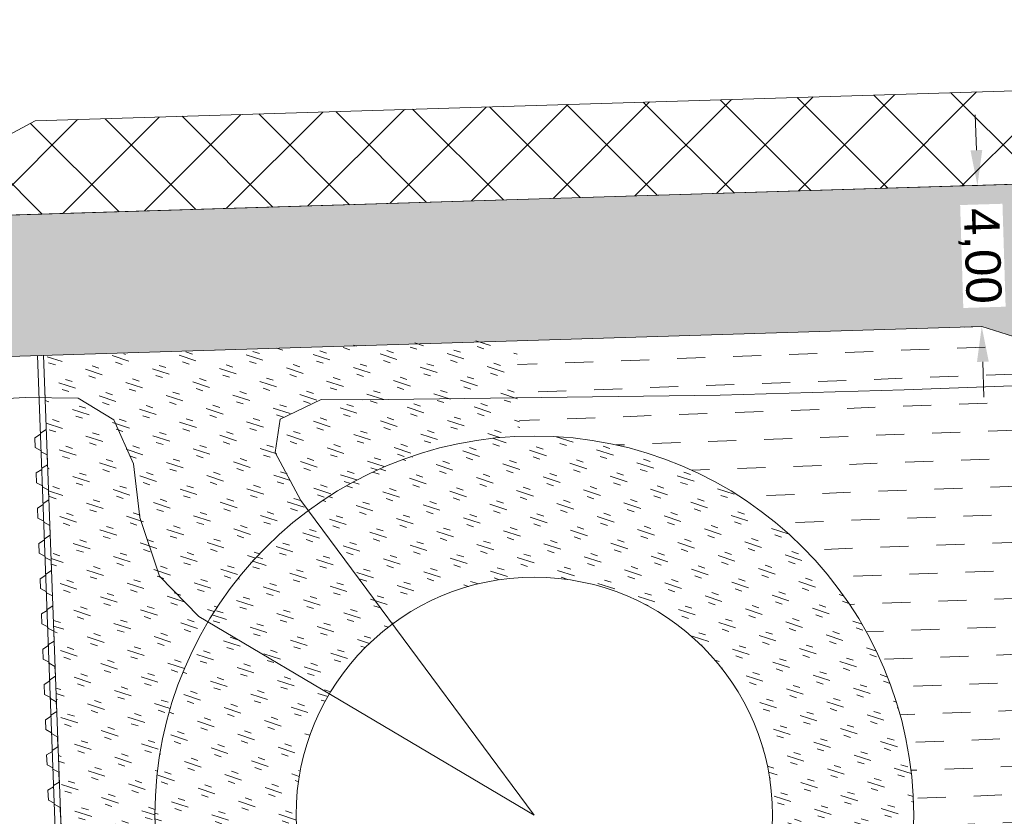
# Model space of a CAD drawing. Header units: metres. Extents: x 68442 to 71740, y 407111 to 411160.
# Tile 48 of 186: x 69379 to 69407, y 408595 to 408618. Entities that reach past the tile are written whole.
import ezdxf

# ---------------------------------------------------------------- set-up
doc = ezdxf.new("R2010")
doc.units = ezdxf.units.M
doc.layers.get('Defpoints').update_dxf_attribs({"lineweight": 0})
doc.layers.add('MACG_n_inr_damwand', color=1, linetype='Continuous', lineweight=0, plot=False, transparency=0.8)
for name, color, linetype, lineweight, transparency in [('MACG_n_maatvoering', 3, 'Continuous', 0, 0.8), ('MACG_n_vhr_arc_auxcrane', 3, 'Continuous', 0, 0.8), ('MACG_n_vhr_arc_craneplatform_18', 150, 'Continuous', 0, 0.8), ('MACG_n_vhr_arc_gravel', 34, 'Continuous', 0, 0.8), ('MACG_n_vhr_arc_preassembly_13.5', 6, 'Continuous', 0, 0.8), ('MACG_n_vhr_kant_', 7, 'Continuous', 0, 0.8)]:
    doc.layers.add(name, color=color, linetype=linetype, lineweight=lineweight, transparency=transparency)
doc.layers.add('RS AB Kabel', color=224, linetype='Continuous', lineweight=0)
doc.styles.add('MACG_standaard', font='arial.ttf', dxfattribs={"height": 2})
doc.dimstyles.new('MACG_standaard', dxfattribs={"dimscale": 0, "dimtxt": 2, "dimasz": 2, "dimexe": 1, "dimexo": 0.1, "dimgap": 1, "dimtad": 0, "dimzin": 1, "dimtxsty": 'MACG_standaard', "dimcen": 0, "dimclrd": 256, "dimclre": 256, "dimclrt": 256, "dimazin": 0, "dimtfac": 1, "dimtofl": 0, "dimtmove": 1, "dimatfit": 3, "dimfxl": 1, "dimfxlon": 1, "dimtfill": 1, "dimlwd": -1, "dimlwe": -1, "dimarcsym": 0})

# ---------------------------------------------------------------- blocks, each defined once
blk = doc.blocks.new('*D56')
at = {"layer": 'Defpoints', "color": 0, "transparency": 16777216}
for p in [(69406.55677085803, 408612.8526295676), (69406.55677085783, 408612.8526295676), (69406.67941979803, 408608.854510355)]:
    blk.add_point(p, dxfattribs=at)
at = {"layer": 'MACG_n_maatvoering', "transparency": 16777216}
for p, q in [((69406.52610862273, 408613.8521593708), (69406.49544638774, 408614.851689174)), ((69406.55677085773, 408612.8526295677), (69406.05700595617, 408612.8372984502)), ((69406.67941979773, 408608.8545103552), (69406.17965489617, 408608.8391792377)), ((69406.71008203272, 408607.854980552), (69406.74074426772, 408606.8554507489))]:
    blk.add_line(p, q, dxfattribs=at)
for points in [[(69406.69269692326, 408613.8572697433), (69406.3595203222, 408613.8470489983), (69406.55677085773, 408612.8526295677)], [(69406.87667033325, 408607.8600909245), (69406.5434937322, 408607.8498701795), (69406.67941979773, 408608.8545103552)]]:
    blk.add_solid(points, dxfattribs=at)
at = {"layer": 'MACG_n_maatvoering', "transparency": 16777216, "insert": (69406.6180953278, 408610.8535699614), "char_height": 1, "attachment_point": 5, "rotation": 271.7570920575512, "style": 'MACG_standaard', "bg_fill": 3, "box_fill_scale": 1.1, "bg_fill_color": 256, "bg_fill_true_color": 13158600, "bg_fill_transparency": 0}
blk.add_mtext('4,00', dxfattribs=at)

msp = doc.modelspace()

# ---------------------------------------------------------------- hatches: boundary and pattern name
at = {"layer": 'MACG_n_vhr_arc_auxcrane'}
h = msp.add_hatch(dxfattribs=at)
h.set_pattern_fill('ACO-BETON_DETAIL', color=256, scale=2, angle=90.000000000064, style=0, pattern_type=2)
h.set_pattern_definition([(144.5671570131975, (34830.20062355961, 204118.3405691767), (-0.5922876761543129, -0.3149528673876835), [0, -0.6])])
edge = h.paths.add_edge_path()
edge.add_line((69890.99, 408653.63), (69887.79525117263, 408655.469343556))
edge.add_arc((69862.8476124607, 408612.1378847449), 50.00000000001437, 60.06925974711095, 100.9698881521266)
edge.add_line((69853.33295876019, 408661.2242511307), (69842.87816237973, 408659.3580816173))
edge.add_line((69842.87816237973, 408659.3580816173), (69804.56703283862, 408651.9339497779))
edge.add_line((69804.56703283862, 408651.9339497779), (69802.47006812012, 408652.2423224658))
edge.add_line((69802.47006812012, 408652.2423224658), (69772.25587428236, 408646.387257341))
edge.add_line((69772.25587428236, 408646.387257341), (69762.24201368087, 408644.0296839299))
edge.add_line((69762.24201368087, 408644.0296839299), (69714.23143711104, 408634.4101892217))
edge.add_line((69714.23143711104, 408634.4101892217), (69660.31987083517, 408623.5318909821))
edge.add_line((69660.31987083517, 408623.5318909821), (69615.6930530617, 408616.1773594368))
edge.add_line((69615.6930530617, 408616.1773594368), (69599.9680490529, 408615.1589782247))
edge.add_line((69599.9680490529, 408615.1589782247), (69579.75685627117, 408613.879535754))
edge.add_line((69579.75685627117, 408613.879535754), (69516.46531439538, 408612.0197842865))
edge.add_line((69516.46531439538, 408612.0197842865), (69480.55483007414, 408610.9297698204))
edge.add_line((69480.55483007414, 408610.9297698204), (69447.70548933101, 408609.4110430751))
edge.add_line((69447.70548933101, 408609.4110430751), (69408.6999944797, 408608.214484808))
edge.add_line((69408.6999944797, 408608.214484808), (69406.67941979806, 408608.8545103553))
edge.add_line((69406.67941979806, 408608.8545103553), (69374.7664976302, 408607.8755285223))
edge.add_line((69374.7664976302, 408607.8755285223), (69333.72515114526, 408605.8086692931))
edge.add_line((69333.72515114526, 408605.8086692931), (69302.51413815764, 408601.3499531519))
edge.add_line((69302.51413815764, 408601.3499531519), (69272.62490144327, 408592.6355979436))
edge.add_line((69272.62490144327, 408592.6355979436), (69240.66133827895, 408581.0843102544))
edge.add_line((69240.66133827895, 408581.0843102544), (69202.9795559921, 408569.4760835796))
edge.add_line((69202.9795559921, 408569.4760835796), (69166.50880141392, 408562.5772904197))
edge.add_line((69166.50880141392, 408562.5772904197), (69101.38735677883, 408558.7995270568))
edge.add_line((69101.38735677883, 408558.7995270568), (69072.30538015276, 408557.8496480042))
edge.add_line((69072.30538015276, 408557.8496480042), (69047.32830597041, 408556.7395719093))
edge.add_line((69047.32830597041, 408556.7395719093), (69008.3252611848, 408555.4656497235))
edge.add_line((69008.3252611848, 408555.4656497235), (69006.30342100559, 408556.1016662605))
edge.add_line((69006.30342100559, 408556.1016662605), (68974.7440942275, 408555.0708716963))
edge.add_line((68974.7440942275, 408555.0708716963), (68949.76884966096, 408553.9047791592))
edge.add_line((68949.76884966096, 408553.9047791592), (68865.80470205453, 408551.2197661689))
edge.add_line((68865.80470205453, 408551.2197661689), (68777.31451578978, 408548.599760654))
edge.add_line((68777.31451578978, 408548.599760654), (68681.19684041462, 408545.4895122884))
edge.add_line((68681.19684041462, 408545.4895122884), (68667.33185540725, 408544.6522306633))
edge.add_line((68667.33185540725, 408544.6522306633), (68660.68226577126, 408545.6388166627))
edge.add_line((68660.68226577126, 408545.6388166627), (68639.69377712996, 408552.2283421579))
edge.add_line((68639.69377712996, 408552.2283421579), (68637.26765495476, 408552.6039342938))
edge.add_line((68637.26765495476, 408552.6039342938), (68635.12317282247, 408552.9462459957))
edge.add_line((68635.12317282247, 408552.9462459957), (68634.02735714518, 408553.0506093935))
edge.add_line((68634.02735714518, 408553.0506093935), (68632.38556571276, 408553.0085121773))
edge.add_line((68632.38556571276, 408553.0085121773), (68630.73040533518, 408552.6184425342))
edge.add_line((68630.73040533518, 408552.6184425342), (68628.64072488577, 408551.7967720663))
edge.add_line((68628.64072488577, 408551.7967720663), (68627.49444182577, 408551.3669159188))
edge.add_line((68627.49444182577, 408551.3669159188), (68622.84104676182, 408546.3767620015))
edge.add_line((68622.84104676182, 408546.3767620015), (68620.45535240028, 408544.1515465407))
edge.add_line((68620.45535240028, 408544.1515465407), (68597.53665501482, 408512.536907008))
edge.add_line((68597.53665501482, 408512.536907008), (68595.794680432, 408511.3294802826))
edge.add_line((68595.794680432, 408511.3294802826), (68575.97407328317, 408483.9884259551))
edge.add_line((68575.97407328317, 408483.9884259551), (68561.74402297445, 408463.426191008))
edge.add_line((68561.74402297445, 408463.426191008), (68560.73279649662, 408461.9623852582))
edge.add_line((68560.73279649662, 408461.9623852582), (68552.66122510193, 408446.3620380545))
edge.add_line((68552.66122510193, 408446.3620380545), (68547.85497233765, 408428.5346611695))
edge.add_line((68547.85497233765, 408428.5346611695), (68546.72651088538, 408413.6026980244))
edge.add_line((68546.72651088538, 408413.6026980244), (68552.46408071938, 408382.7343713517))
edge.add_line((68552.46408071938, 408382.7343713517), (68566.94184258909, 408357.6395841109))
edge.add_line((68566.94184258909, 408357.6395841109), (68580.60143865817, 408344.4027610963))
edge.add_line((68580.60143865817, 408344.4027610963), (68597.04619884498, 408334.294514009))
edge.add_line((68597.04619884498, 408334.294514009), (68616.96046513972, 408327.5493592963))
edge.add_line((68616.96046513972, 408327.5493592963), (68646.47249194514, 408320.3740038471))
edge.add_line((68646.47249194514, 408320.3740038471), (68739.3431096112, 408298.0438553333))
edge.add_line((68739.3431096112, 408298.0438553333), (68789.15353880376, 408286.113752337))
edge.add_line((68789.15353880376, 408286.113752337), (68805.14153784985, 408282.2715612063))
edge.add_line((68805.14153784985, 408282.2715612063), (68834.37372857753, 408275.4994638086))
edge.add_line((68834.37372857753, 408275.4994638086), (68872.28995211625, 408266.2679756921))
edge.add_line((68872.28995211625, 408266.2679756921), (68874.05731989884, 408265.0686704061))
edge.add_line((68874.05731989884, 408265.0686704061), (68903.92596294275, 408257.8350841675))
edge.add_line((68903.92596294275, 408257.8350841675), (68933.23581035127, 408251.4043922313))
edge.add_line((68933.23581035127, 408251.4043922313), (69024.82282128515, 408229.3339246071))
edge.add_line((69024.82282128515, 408229.3339246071), (69088.70245911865, 408213.8840122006))
edge.add_line((69088.70245911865, 408213.8840122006), (69155.03660382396, 408197.872425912))
edge.add_line((69155.03660382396, 408197.872425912), (69184.34003182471, 408191.4186331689))
edge.add_line((69184.34003182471, 408191.4186331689), (69222.25920792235, 408182.1992804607))
edge.add_line((69222.25920792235, 408182.1992804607), (69224.03680890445, 408181.0449164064))
edge.add_line((69224.03680890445, 408181.0449164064), (69254.71911363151, 408173.5850366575))
edge.add_line((69254.71911363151, 408173.5850366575), (69283.96316963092, 408166.8812230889))
edge.add_line((69283.96316963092, 408166.8812230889), (69307.27272818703, 408161.2139464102))
edge.add_line((69307.27272818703, 408161.2139464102), (69392.31358170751, 408140.8537420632))
edge.add_line((69392.31358170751, 408140.8537420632), (69465.7830879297, 408123.2938600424))
edge.add_line((69465.7830879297, 408123.2938600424), (69508.78687441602, 408112.8881043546))
edge.add_line((69508.78687441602, 408112.8881043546), (69528.67501644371, 408110.1502857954))
edge.add_line((69528.67501644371, 408110.1502857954), (69539.22363829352, 408110.3397222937))
edge.add_line((69539.22363829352, 408110.3397222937), (69558.16388965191, 408116.3502817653))
edge.add_line((69558.16388965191, 408116.3502817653), (69583.29785457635, 408134.9510141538))
edge.add_line((69583.29785457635, 408134.9510141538), (69599.91868819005, 408158.1682098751))
edge.add_line((69599.91868819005, 408158.1682098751), (69611.74842159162, 408174.7178369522))
edge.add_line((69611.74842159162, 408174.7178369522), (69628.2526988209, 408198.1948449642))
edge.add_line((69628.2526988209, 408198.1948449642), (69656.57033895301, 408239.406929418))
edge.add_line((69656.57033895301, 408239.406929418), (69679.19434692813, 408271.2033858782))
edge.add_line((69679.19434692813, 408271.2033858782), (69680.92556931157, 408272.4261793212))
edge.add_line((69680.92556931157, 408272.4261793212), (69699.23179295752, 408298.1542927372))
edge.add_line((69699.23179295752, 408298.1542927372), (69720.93831863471, 408329.3676912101))
edge.add_line((69720.93831863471, 408329.3676912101), (69727.82244028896, 408339.1868427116))
edge.add_line((69727.82244028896, 408339.1868427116), (69747.27816437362, 408366.9374711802))
edge.add_line((69747.27816437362, 408366.9374711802), (69776.33815576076, 408408.2474589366))
edge.add_line((69776.33815576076, 408408.2474589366), (69804.58833862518, 408448.5677199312))
edge.add_line((69804.58833862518, 408448.5677199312), (69832.21827368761, 408487.3176288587))
edge.add_line((69832.21827368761, 408487.3176288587), (69840.78681888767, 408499.6055425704))
edge.add_line((69840.78681888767, 408499.6055425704), (69856.83964924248, 408524.7299723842))
edge.add_line((69856.83964924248, 408524.7299723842), (69861.50747299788, 408530.1190049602))
edge.add_line((69861.50747299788, 408530.1190049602), (69863.8576376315, 408532.3687352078))
edge.add_line((69863.8576376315, 408532.3687352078), (69869.38243760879, 408535.958351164))
edge.add_line((69869.38243760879, 408535.958351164), (69876.31717441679, 408538.9847825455))
edge.add_line((69876.31717441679, 408538.9847825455), (69879.96962366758, 408539.9380316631))
edge.add_line((69879.96962366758, 408539.9380316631), (69885.82140812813, 408540.8498679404))
edge.add_line((69885.82140812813, 408540.8498679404), (69888.76170420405, 408540.9000436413))
edge.add_line((69888.76170420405, 408540.9000436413), (69910.0651106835, 408539.8098693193))
edge.add_line((69910.0651106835, 408539.8098693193), (69909.8822468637, 408535.8139930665))
edge.add_line((69909.8822468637, 408535.8139930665), (69888.69353604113, 408536.8982979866))
edge.add_line((69888.69353604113, 408536.8982979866), (69886.16508300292, 408536.8551503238))
edge.add_line((69886.16508300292, 408536.8551503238), (69880.78467696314, 408536.016765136))
edge.add_line((69880.78467696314, 408536.016765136), (69877.63019774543, 408535.1934807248))
edge.add_line((69877.63019774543, 408535.1934807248), (69871.28493325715, 408532.4243046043))
edge.add_line((69871.28493325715, 408532.4243046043), (69866.35213237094, 408529.219326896))
edge.add_line((69866.35213237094, 408529.219326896), (69864.40855308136, 408527.3588065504))
edge.add_line((69864.40855308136, 408527.3588065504), (69860.05367954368, 408522.3310770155))
edge.add_line((69860.05367954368, 408522.3310770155), (69844.11406338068, 408497.383839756))
edge.add_line((69844.11406338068, 408497.383839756), (69835.48732618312, 408485.0124745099))
edge.add_line((69835.48732618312, 408485.0124745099), (69807.85479361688, 408446.2589226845))
edge.add_line((69807.85479361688, 408446.2589226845), (69779.6119253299, 408405.9491014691))
edge.add_line((69779.6119253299, 408405.9491014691), (69750.55158942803, 408364.6386239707))
edge.add_line((69750.55158942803, 408364.6386239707), (69731.07743552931, 408336.8617081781))
edge.add_line((69731.07743552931, 408336.8617081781), (69724.2055732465, 408327.0600428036))
edge.add_line((69724.2055732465, 408327.0600428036), (69702.4909753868, 408295.8352994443))
edge.add_line((69702.4909753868, 408295.8352994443), (69660.4012471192, 408236.6811383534))
edge.add_line((69660.4012471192, 408236.6811383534), (69631.52342823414, 408195.8921598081))
edge.add_line((69631.52342823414, 408195.8921598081), (69615.0115588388, 408172.4043601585))
edge.add_line((69615.0115588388, 408172.4043601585), (69603.17095258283, 408155.8395240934))
edge.add_line((69603.17095258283, 408155.8395240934), (69586.18367152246, 408132.1104480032))
edge.add_line((69586.18367152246, 408132.1104480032), (69560.00830357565, 408112.7390111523))
edge.add_line((69560.00830357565, 408112.7390111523), (69539.8781065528, 408106.3508305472))
edge.add_line((69539.8781065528, 408106.3508305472), (69528.4367542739, 408106.145362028))
edge.add_line((69528.4367542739, 408106.145362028), (69508.0418697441, 408108.9529391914))
edge.add_line((69508.0418697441, 408108.9529391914), (69464.8477913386, 408119.4047403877))
edge.add_line((69464.8477913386, 408119.4047403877), (69391.38204787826, 408136.963723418))
edge.add_line((69391.38204787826, 408136.963723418), (69306.33455368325, 408157.325517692))
edge.add_line((69306.33455368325, 408157.325517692), (69283.01816800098, 408162.9944542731))
edge.add_line((69283.01816800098, 408162.9944542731), (69253.77413875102, 408169.6983525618))
edge.add_line((69253.77413875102, 408169.6983525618), (69183.22926359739, 408186.8500460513))
edge.add_line((69183.22926359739, 408186.8500460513), (69154.09572169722, 408193.9647431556))
edge.add_line((69154.09572169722, 408193.9647431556), (69135.59241371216, 408198.4398336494))
edge.add_line((69135.59241371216, 408198.4398336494), (69087.76201741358, 408209.9961375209))
edge.add_line((69087.76201741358, 408209.9961375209), (69023.88539156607, 408225.4453214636))
edge.add_line((69023.88539156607, 408225.4453214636), (68932.294307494, 408247.5167752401))
edge.add_line((68932.294307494, 408247.5167752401), (68902.97875510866, 408253.9239104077))
edge.add_arc((68719.70492335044, 407531.5420360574), 745.2683206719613, 75.76399316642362, 76.17206645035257)
edge.add_arc((67867.38522485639, 404087.5265051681), 4293.181562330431, 76.11235452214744, 76.52042780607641)
edge.add_arc((67837.67616564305, 404094.7597895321), 4293.181562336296, 76.11235452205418, 76.52042780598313)
edge.add_arc((68672.875690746, 407544.2952383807), 744.0304653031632, 77.14498800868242, 77.55306129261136)
edge.add_line((68833.24057916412, 408270.8380353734), (68804.20003643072, 408278.3839501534))
edge.add_line((68804.20003643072, 408278.3839501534), (68788.2220463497, 408282.2237237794))
edge.add_line((68788.2220463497, 408282.2237237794), (68738.4075573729, 408294.1548009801))
edge.add_line((68738.4075573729, 408294.1548009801), (68645.5324275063, 408316.486034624))
edge.add_line((68645.5324275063, 408316.486034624), (68615.84418625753, 408323.7042336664))
edge.add_line((68615.84418625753, 408323.7042336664), (68595.33578960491, 408330.6506260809))
edge.add_line((68595.33578960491, 408330.6506260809), (68578.1329479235, 408341.2248498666))
edge.add_line((68578.1329479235, 408341.2248498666), (68563.75658330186, 408355.1562569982))
edge.add_line((68563.75658330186, 408355.1562569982), (68548.65672647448, 408381.3293421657))
edge.add_line((68548.65672647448, 408381.3293421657), (68542.6985979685, 408413.3842822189))
edge.add_line((68542.6985979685, 408413.3842822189), (68543.89475103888, 408429.2119505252))
edge.add_line((68543.89475103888, 408429.2119505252), (68548.91102591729, 408447.8183424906))
edge.add_line((68548.91102591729, 408447.8183424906), (68557.3151684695, 408464.0614673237))
edge.add_line((68557.3151684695, 408464.0614673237), (68558.50587143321, 408465.7736545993))
edge.add_line((68558.50587143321, 408465.7736545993), (68572.73553822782, 408486.336167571))
edge.add_line((68572.73553822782, 408486.336167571), (68616.63449167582, 408546.8915109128))
edge.add_line((68616.63449167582, 408546.8915109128), (68620.8391056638, 408554.5027380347))
edge.add_line((68620.8391056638, 408554.5027380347), (68621.43335877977, 408557.6408115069))
edge.add_line((68621.43335877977, 408557.6408115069), (68621.3137067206, 408559.3159403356))
edge.add_line((68621.3137067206, 408559.3159403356), (68620.50101276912, 408561.532378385))
edge.add_line((68620.50101276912, 408561.532378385), (68615.76326204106, 408569.0104981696))
edge.add_line((68615.76326204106, 408569.0104981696), (68618.60273522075, 408572.2268925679))
edge.add_line((68618.60273522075, 408572.2268925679), (68630.17002592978, 408563.7526158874))
edge.add_line((68630.17002592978, 408563.7526158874), (68639.35563038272, 408557.4018272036))
edge.add_line((68639.35563038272, 408557.4018272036), (68642.1960033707, 408555.6352537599))
edge.add_line((68642.1960033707, 408555.6352537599), (68661.58039194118, 408549.5493499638))
edge.add_line((68661.58039194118, 408549.5493499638), (68667.5066986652, 408548.6700759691))
edge.add_line((68667.5066986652, 408548.6700759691), (68681.01156373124, 408549.4856105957))
edge.add_line((68681.01156373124, 408549.4856105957), (68777.19064210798, 408552.5978458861))
edge.add_line((68777.19064210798, 408552.5978458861), (68865.68231849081, 408555.2178955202))
edge.add_line((68865.68231849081, 408555.2178955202), (68949.63827091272, 408557.9026440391))
edge.add_line((68949.63827091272, 408557.9026440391), (68974.6135153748, 408559.0687397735))
edge.add_line((68974.6135153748, 408559.0687397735), (69047.17482097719, 408561.4387459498))
edge.add_line((69047.17482097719, 408561.4387459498), (69072.17480130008, 408561.8475160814))
edge.add_line((69072.17480130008, 408561.8475160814), (69101.20621100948, 408562.7957435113))
edge.add_line((69101.20621100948, 408562.7957435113), (69166.01921272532, 408566.5556137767))
edge.add_line((69166.01921272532, 408566.5556137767), (69202.01600392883, 408573.3647522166))
edge.add_line((69202.01600392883, 408573.3647522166), (69239.3920445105, 408584.8787922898))
edge.add_line((69239.3920445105, 408584.8787922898), (69271.38411298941, 408596.4403814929))
edge.add_line((69271.38411298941, 408596.4403814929), (69301.66724341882, 408605.2695783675))
edge.add_line((69301.66724341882, 408605.2695783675), (69333.36636030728, 408609.7980236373))
edge.add_line((69333.36636030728, 408609.7980236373), (69374.64384869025, 408611.8736477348))
edge.add_line((69374.64384869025, 408611.8736477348), (69447.56132531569, 408614.1105123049))
edge.add_line((69447.56132531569, 408614.1105123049), (69480.43366543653, 408614.9279343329))
edge.add_line((69480.43366543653, 408614.9279343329), (69516.34831376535, 408616.018073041))
edge.add_line((69516.34831376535, 408616.018073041), (69579.57170644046, 408617.8758217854))
edge.add_line((69579.57170644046, 408617.8758217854), (69599.7124414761, 408619.1508040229))
edge.add_line((69599.7124414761, 408619.1508040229), (69615.23747755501, 408620.156234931))
edge.add_line((69615.23747755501, 408620.156234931), (69659.59883751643, 408627.4670188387))
edge.add_line((69659.59883751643, 408627.4670188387), (69713.44293399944, 408638.3317029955))
edge.add_line((69713.44293399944, 408638.3317029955), (69763.29078626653, 408648.3193179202))
edge.add_line((69763.29078626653, 408648.3193179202), (69771.49489011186, 408650.3142031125))
edge.add_line((69771.49489011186, 408650.3142031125), (69841.98368637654, 408663.9738921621))
edge.add_line((69841.98368637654, 408663.9738921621), (69862.28466382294, 408668.0524683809))
edge.add_line((69862.28466382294, 408668.0524683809), (69870.16459603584, 408668.8382481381))
edge.add_line((69870.16459603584, 408668.8382481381), (69875.68553258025, 408668.2108689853))
edge.add_line((69875.68553258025, 408668.2108689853), (69889.04269756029, 408660.5287498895))
edge.add_arc((69926.23815872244, 408728.4734824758), 77.45959603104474, 241.3020718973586, 271.5133890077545)
edge.add_line((69928.28390923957, 408651.0409058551), (69943.96307896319, 408651.3890650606))
edge.add_line((69943.96307896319, 408651.3890650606), (69944.07407763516, 408646.3902972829))
edge.add_line((69944.07407763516, 408646.3902972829), (69917.04000000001, 408645.79))
edge.add_line((69917.04000000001, 408645.79), (69903.16000000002, 408647.17))
edge.add_line((69903.16000000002, 408647.17), (69890.98999999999, 408653.63))
edge.add_line((69890.98999999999, 408653.63), (69887.79525117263, 408655.469343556))
at = {"layer": 'MACG_n_vhr_arc_craneplatform_18'}
h = msp.add_hatch(dxfattribs=at)
h.set_pattern_fill('ANSI37', color=256, style=0)
h.set_pattern_definition([(45, (0, 0), (-1.122532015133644, 1.122532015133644), []), (135, (0, 0), (-1.122532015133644, -1.122532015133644), [])])
h.paths.add_polyline_path([(69374.64384869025, 408611.8736477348), (69379.94135664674, 408612.0361575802), (69379.86012747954, 408614.6840719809)])
h.paths.add_polyline_path([(69442.26381735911, 408613.9480024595), (69442.18258819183, 408616.5959168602), (69379.86012747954, 408614.6840719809), (69379.94135664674, 408612.0361575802)])
h.paths.add_polyline_path([(69447.56132531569, 408614.1105123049), (69442.18258819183, 408616.5959168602), (69442.26381735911, 408613.9480024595)])
at = {"layer": 'MACG_n_vhr_arc_gravel'}
h = msp.add_hatch(dxfattribs=at)
h.set_pattern_fill('GOST_GLASS', color=256, scale=0.2, angle=285.9615037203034, style=0)
h.set_pattern_definition([(341.9322987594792, (-4381.05249540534, 214883.3275741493), (0.3843300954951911, -0.7564987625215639), [0.4999999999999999, -0.6999999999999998]), (341.9322987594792, (-4380.956412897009, 214883.1384494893), (0.3843300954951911, -0.7564987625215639), [0.2, -0.9999999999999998]), (341.9322987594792, (-4380.863370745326, 214883.4236566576), (0.3843300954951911, -0.7564987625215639), [0.2, -0.9999999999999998])])
edge = h.paths.add_edge_path()
edge.add_line((69393.50019187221, 408608.4960191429), (69380.09828107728, 408607.9932863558))
edge.add_line((69380.09828107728, 408607.9932863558), (69381.11172236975, 408580.5613642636))
edge.add_line((69381.11172236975, 408580.5613642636), (69394.51789470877, 408581.0594026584))
edge.add_line((69394.51789470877, 408581.0594026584), (69394.39908836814, 408584.257410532))
edge.add_arc((69393.99999987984, 408594.9999999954), 10.7499999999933, 92.15010786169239, 272.1275666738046, ccw=False)
edge.add_line((69393.59668509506, 408605.7424316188), (69393.50019187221, 408608.4960191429))
h = msp.add_hatch(dxfattribs=at)
h.set_pattern_fill('GOST_GLASS', color=256, scale=0.2, angle=297.1173132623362, style=0)
h.set_pattern_definition([(342.1173132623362, (0, 0), (0.3867709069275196, -0.7552537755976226), [0.5, -0.7000000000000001]), (342.1173132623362, (0.09669271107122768, -0.1888134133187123), (0.3867709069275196, -0.7552537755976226), [0.2, -1]), (342.1173132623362, (0.1888134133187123, 0.09669271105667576), (0.3867709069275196, -0.7552537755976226), [0.2, -1])])
h.paths.add_polyline_path([(69383.25000000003, 408594.9999999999, 1), (69404.74999999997, 408594.9999999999, 1)])
h.paths.add_polyline_path([(69400.74999999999, 408594.9999999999, -1), (69387.25000000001, 408594.9999999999, -1)], flags=16)
at = {"layer": 'MACG_n_vhr_arc_preassembly_13.5'}
h = msp.add_hatch(dxfattribs=at)
h.set_pattern_fill('DASH', color=256, scale=0.4999999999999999, angle=182.1275660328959)
h.set_pattern_definition([(182.1275660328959, (69982.3729599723, 409427.9198574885), (-0.7637352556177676, -0.8226703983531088), [0.7937499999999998, -0.7937499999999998])])
edge = h.paths.add_edge_path()
edge.add_line((69394.51789470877, 408581.0594026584), (69411.42700046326, 408581.6796192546))
edge.add_line((69411.42700046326, 408581.6796192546), (69429.71750993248, 408606.2088257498))
edge.add_line((69429.71750993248, 408606.2088257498), (69408.78122364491, 408605.5665704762))
edge.add_line((69408.78122364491, 408605.5665704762), (69408.6999944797, 408608.214484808))
edge.add_line((69408.6999944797, 408608.214484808), (69406.67941979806, 408608.8545103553))
edge.add_line((69406.67941979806, 408608.8545103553), (69393.5029484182, 408608.4061610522))
edge.add_line((69393.5029484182, 408608.4061610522), (69393.59668509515, 408605.7424316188))
edge.add_arc((69394.00000002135, 408595.0000000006), 10.75000000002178, -87.87243408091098, 92.15010861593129, ccw=False)
edge.add_line((69394.39908836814, 408584.257410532), (69394.51789470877, 408581.0594026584))

# ---------------------------------------------------------------- linework, layer by layer
at = {"layer": 'MACG_n_inr_damwand'}
for p, q in [((69379.92600438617, 408608.033804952), (69380.9529616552, 408580.3903524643)), ((69380.09093025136, 408608.0388643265), (69381.11172236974, 408580.5613642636)), ((69380.0088133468, 408605.804768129), (69379.84790877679, 408605.7037249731)), ((69380.16860418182, 408605.9357906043), (69380.00769961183, 408605.8347474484)), ((69380.00769961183, 408605.8347474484), (69380.0088133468, 408605.804768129)), ((69379.84790877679, 408605.7037249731), (69379.85830363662, 408605.4239179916)), ((69379.85830363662, 408605.4239179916), (69380.0262618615, 408605.3350921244)), ((69380.0262618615, 408605.3350921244), (69380.02681872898, 408605.3201024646)), ((69380.02626186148, 408605.3350921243), (69380.02737559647, 408605.3051128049)), ((69380.02737559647, 408605.3051128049), (69380.19533382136, 408605.2162869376)), ((69380.19533382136, 408605.2162869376), (69380.20572868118, 408604.9364799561)), ((69380.04593784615, 408604.8054574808), (69379.88503327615, 408604.7044143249)), ((69379.88503327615, 408604.7044143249), (69379.89542813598, 408604.4246073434)), ((69380.20572868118, 408604.9364799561), (69380.04482411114, 408604.8354368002)), ((69380.04482411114, 408604.8354368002), (69380.04593784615, 408604.8054574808)), ((69379.89542813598, 408604.4246073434), (69380.0633863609, 408604.3357814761)), ((69380.0633863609, 408604.3357814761), (69380.06394322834, 408604.3207918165)), ((69380.06394322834, 408604.3207918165), (69380.06450009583, 408604.3058021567)), ((69380.06450009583, 408604.3058021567), (69380.2324583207, 408604.2169762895)), ((69380.2324583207, 408604.2169762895), (69380.24285318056, 408603.9371693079)), ((69380.24285318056, 408603.9371693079), (69380.08194861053, 408603.8361261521)), ((69380.08194861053, 408603.8361261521), (69380.08306234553, 408603.8061468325)), ((69380.08306234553, 408603.8061468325), (69379.92215777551, 408603.7051036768)), ((69379.92215777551, 408603.7051036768), (69379.93255263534, 408603.4252966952)), ((69379.93255263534, 408603.4252966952), (69380.10051086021, 408603.336470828)), ((69380.10051086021, 408603.336470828), (69380.10106772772, 408603.3214811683)), ((69380.10106772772, 408603.3214811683), (69380.10162459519, 408603.3064915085)), ((69380.10162459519, 408603.3064915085), (69380.26958282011, 408603.2176656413)), ((69380.26958282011, 408603.2176656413), (69380.2799776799, 408602.9378586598)), ((69380.12018684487, 408602.8068361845), (69379.95928227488, 408602.7057930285)), ((69380.2799776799, 408602.9378586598), (69380.11907310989, 408602.8368155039)), ((69380.11907310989, 408602.8368155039), (69380.12018684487, 408602.8068361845)), ((69379.95928227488, 408602.7057930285), (69379.96967713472, 408602.4259860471)), ((69379.96967713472, 408602.4259860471), (69380.13763535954, 408602.3371601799)), ((69380.13763535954, 408602.3371601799), (69380.13819222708, 408602.3221705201)), ((69380.13819222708, 408602.3221705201), (69380.13874909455, 408602.3071808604)), ((69380.13874909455, 408602.3071808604), (69380.30670731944, 408602.2183549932)), ((69380.30670731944, 408602.2183549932), (69380.31710217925, 408601.9385480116)), ((69380.31710217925, 408601.9385480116), (69380.15619760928, 408601.8375048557)), ((69380.15731134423, 408601.8075255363), (69379.99640677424, 408601.7064823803)), ((69379.99640677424, 408601.7064823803), (69380.00680163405, 408601.4266753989)), ((69380.15619760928, 408601.8375048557), (69380.15731134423, 408601.8075255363)), ((69380.00680163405, 408601.4266753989), (69380.17475985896, 408601.3378495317)), ((69380.17475985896, 408601.3378495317), (69380.17531672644, 408601.3228598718)), ((69380.17531672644, 408601.3228598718), (69380.17587359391, 408601.3078702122)), ((69380.17587359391, 408601.3078702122), (69380.34383181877, 408601.219044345)), ((69380.34383181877, 408601.219044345), (69380.35422667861, 408600.9392373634)), ((69380.19443584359, 408600.8082148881), (69380.03353127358, 408600.7071717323)), ((69380.35422667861, 408600.9392373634), (69380.19332210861, 408600.8381942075)), ((69380.19332210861, 408600.8381942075), (69380.19443584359, 408600.8082148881)), ((69380.03353127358, 408600.7071717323), (69380.04392613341, 408600.4273647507)), ((69380.04392613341, 408600.4273647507), (69380.21188435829, 408600.3385388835)), ((69380.21188435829, 408600.3385388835), (69380.21244122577, 408600.3235492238)), ((69380.21244122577, 408600.3235492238), (69380.21299809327, 408600.3085595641)), ((69380.21299809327, 408600.3085595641), (69380.38095631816, 408600.2197336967)), ((69380.38095631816, 408600.2197336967), (69380.391351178, 408599.9399267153)), ((69380.391351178, 408599.9399267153), (69380.23044660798, 408599.8388835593)), ((69380.23156034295, 408599.80890424), (69380.07065577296, 408599.707861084)), ((69380.07065577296, 408599.707861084), (69380.0810506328, 408599.4280541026)), ((69380.23044660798, 408599.8388835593), (69380.23156034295, 408599.80890424)), ((69380.0810506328, 408599.4280541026), (69380.24900885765, 408599.3392282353)), ((69380.24900885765, 408599.3392282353), (69380.24956572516, 408599.3242385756)), ((69380.24956572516, 408599.3242385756), (69380.25012259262, 408599.3092489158)), ((69380.25012259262, 408599.3092489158), (69380.41808081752, 408599.2204230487)), ((69380.41808081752, 408599.2204230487), (69380.42847567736, 408598.9406160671)), ((69380.26868484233, 408598.8095935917), (69380.1077802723, 408598.7085504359)), ((69380.42847567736, 408598.9406160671), (69380.26757110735, 408598.8395729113)), ((69380.26757110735, 408598.8395729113), (69380.26868484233, 408598.8095935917)), ((69380.1077802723, 408598.7085504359), (69380.11817513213, 408598.4287434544)), ((69380.11817513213, 408598.4287434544), (69380.28613335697, 408598.3399175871)), ((69380.28613335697, 408598.3399175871), (69380.28669022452, 408598.3249279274)), ((69380.28669022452, 408598.3249279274), (69380.28724709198, 408598.3099382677)), ((69380.28724709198, 408598.3099382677), (69380.4552053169, 408598.2211124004)), ((69380.4552053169, 408598.2211124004), (69380.46560017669, 408597.941305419)), ((69380.30580934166, 408597.8102829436), (69380.14490477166, 408597.7092397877)), ((69380.14490477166, 408597.7092397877), (69380.15529963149, 408597.4294328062)), ((69380.46560017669, 408597.941305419), (69380.30469560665, 408597.8402622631)), ((69380.30469560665, 408597.8402622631), (69380.30580934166, 408597.8102829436)), ((69380.15529963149, 408597.4294328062), (69380.3232578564, 408597.3406069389)), ((69380.3232578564, 408597.3406069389), (69380.32381472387, 408597.3256172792)), ((69380.32381472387, 408597.3256172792), (69380.32437159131, 408597.3106276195)), ((69380.32437159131, 408597.3106276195), (69380.49232981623, 408597.2218017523)), ((69380.49232981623, 408597.2218017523), (69380.50272467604, 408596.9419947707)), ((69380.50272467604, 408596.9419947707), (69380.34182010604, 408596.8409516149)), ((69380.34293384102, 408596.8109722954), (69380.18202927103, 408596.7099291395)), ((69380.18202927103, 408596.7099291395), (69380.19242413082, 408596.4301221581)), ((69380.34182010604, 408596.8409516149), (69380.34293384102, 408596.8109722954)), ((69380.19242413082, 408596.4301221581), (69380.36038235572, 408596.3412962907)), ((69380.36038235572, 408596.3412962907), (69380.3609392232, 408596.326306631)), ((69380.36093922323, 408596.326306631), (69380.36149609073, 408596.3113169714)), ((69380.36149609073, 408596.3113169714), (69380.52945431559, 408596.222491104)), ((69380.52945431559, 408596.222491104), (69380.53984917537, 408595.9426841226)), ((69380.38005834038, 408595.8116616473), (69380.21915377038, 408595.7106184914)), ((69380.53984917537, 408595.9426841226), (69380.37894460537, 408595.8416409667)), ((69380.37894460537, 408595.8416409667), (69380.38005834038, 408595.8116616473)), ((69380.21915377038, 408595.7106184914), (69380.22954863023, 408595.4308115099)), ((69380.22954863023, 408595.4308115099), (69380.3975068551, 408595.3419856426)), ((69380.3975068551, 408595.3419856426), (69380.39806372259, 408595.3269959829)), ((69380.39806372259, 408595.326995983), (69380.39862059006, 408595.3120063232)), ((69380.39862059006, 408595.3120063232), (69380.56657881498, 408595.2231804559)), ((69380.56657881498, 408595.2231804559), (69380.57697367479, 408594.9433734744))]:
    msp.add_line(p, q, dxfattribs=at)
at = {"layer": 'MACG_n_vhr_kant_'}
for points in [[(69101.20621100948, 408562.7957435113), (69166.01921272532, 408566.5556137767), (69202.01600392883, 408573.3647522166), (69239.3920445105, 408584.8787922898), (69271.38411298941, 408596.4403814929), (69301.66724341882, 408605.2695783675), (69333.36636030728, 408609.7980236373), (69374.64384869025, 408611.8736477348), (69447.56132531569, 408614.1105123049), (69480.43366543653, 408614.9279343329), (69516.34831376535, 408616.018073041), (69579.57170644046, 408617.8758217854), (69599.7124414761, 408619.1508040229), (69615.23747755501, 408620.156234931), (69659.59883751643, 408627.4670188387), (69713.44293399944, 408638.3317029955), (69763.29078626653, 408648.3193179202), (69771.49489011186, 408650.3142031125)], [(69772.25587428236, 408646.387257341), (69762.24201368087, 408644.0296839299), (69714.23143711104, 408634.4101892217), (69660.31987083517, 408623.5318909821), (69615.6930530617, 408616.1773594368), (69599.9680490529, 408615.1589782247), (69579.75685627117, 408613.879535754), (69516.46531439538, 408612.0197842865), (69480.55483007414, 408610.9297698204), (69447.70548933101, 408609.4110430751), (69408.6999944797, 408608.214484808), (69406.67941979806, 408608.8545103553), (69374.7664976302, 408607.8755285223), (69333.72515114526, 408605.8086692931), (69302.51413815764, 408601.3499531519), (69272.62490144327, 408592.6355979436), (69240.66133827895, 408581.0843102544), (69202.9795559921, 408569.4760835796), (69166.50880141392, 408562.5772904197), (69101.38735677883, 408558.7995270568)]]:
    msp.add_lwpolyline(points, dxfattribs=at)
msp.add_lwpolyline([(69442.26381735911, 408613.9480024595), (69447.56132531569, 408614.1105123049), (69442.18258819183, 408616.5959168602), (69442.18258819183, 408616.5959168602), (69379.86012747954, 408614.6840719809), (69374.64384869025, 408611.8736477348), (69379.94135664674, 408612.0361575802), (69379.94135664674, 408612.0361575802), (69442.26381735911, 408613.9480024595)], close=True, dxfattribs=at)
for radius in [10.75000000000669, 6.750000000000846]:
    msp.add_circle((69394.00000000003, 408594.9999999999), radius, dxfattribs=at)
at = {"layer": 'RS AB Kabel', "ltscale": 0.1}
for points in [[(69377.412, 408606.72), (69379.573, 408606.847), (69381.071, 408606.8259999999), (69382.08399999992, 408606.207), (69382.64500000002, 408604.963), (69382.826, 408603.445), (69383.384, 408601.779), (69384.495, 408600.636)], [(69387.38399999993, 408603.925), (69394.00000000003, 408594.9999999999)], [(69384.495, 408600.636), (69394.00000000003, 408594.9999999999)]]:
    msp.add_lwpolyline(points, dxfattribs=at)

# ---------------------------------------------------------------- next in the draw order: dimensions: what is measured, and where the dimension line sits
at = {"layer": 'MACG_n_maatvoering'}
dim = msp.add_aligned_dim(p1=(69406.67941979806, 408608.8545103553), p2=(69406.55677085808, 408612.8526295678), distance=2.5262057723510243e-10, dimstyle='MACG_standaard', dxfattribs=at)
dim.commit()
dim.dimension.update_dxf_attribs({"geometry": '*D56', "text_midpoint": (69406.61809532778, 408610.8535699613)})

# ---------------------------------------------------------------- next in the draw order: linework, layer by layer
at = {"layer": 'RS AB Kabel', "ltscale": 0.1}
msp.add_lwpolyline([(69428.544, 408607.4679999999), (69415.99684484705, 408607.4877400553), (69404.485, 408607.062), (69399.26881683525, 408606.91), (69389.141, 408606.778), (69387.959, 408606.789), (69386.80300000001, 408606.226), (69386.654, 408605.287), (69387.38399999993, 408603.925)], dxfattribs=at)

doc.saveas('drawing.dxf')
